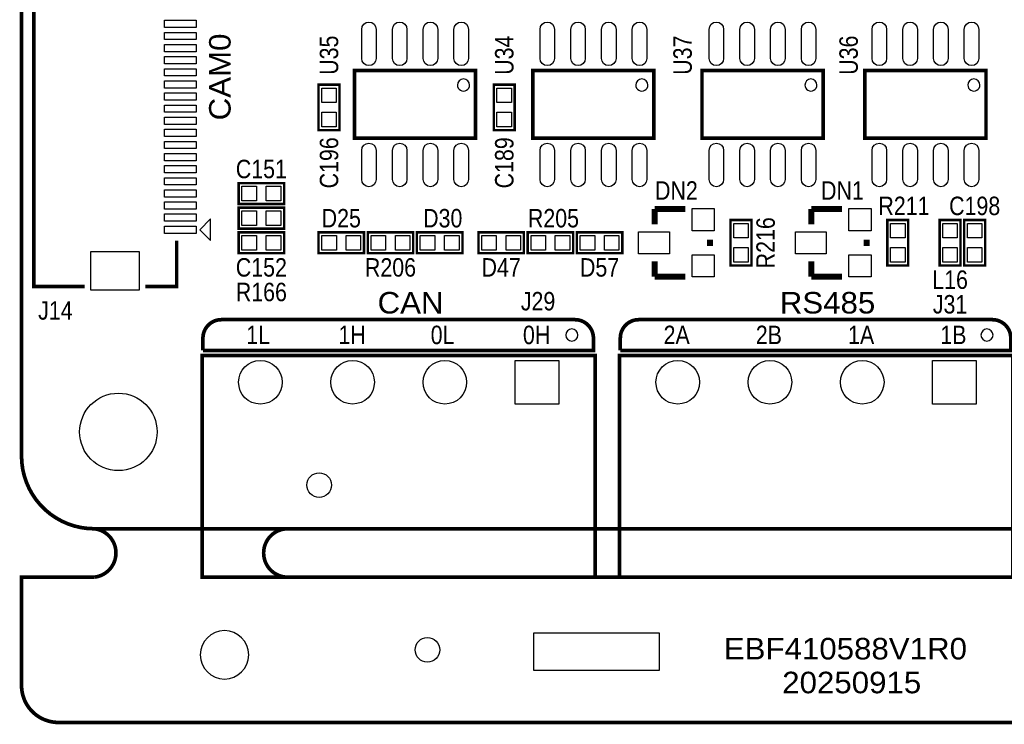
# Model space of a CAD drawing. Extents: x 0 to 150, y -8 to 100.
# Tile 1 of 12: x 0 to 41, y -8 to 21. Entities that reach past the tile are written whole.
import ezdxf
from ezdxf.enums import TextEntityAlignment as Align

# ---------------------------------------------------------------- set-up
doc = ezdxf.new("R2010")
doc.units = 0
doc.layers.add('DXF', color=212, linetype='CONTINUOUS')

msp = doc.modelspace()

# ---------------------------------------------------------------- linework, layer by layer
at = {"layer": 'DXF'}
for points, const_width in [([(2.999994, 0), (146.99996, 0, 0.414214), (149.999954, 2.999994), (149.999954, 87.00008, 0.414214), (146.99996, 90.000074), (2.999994, 90.000074, 0.414214), (0, 87.00008), (0, 2.999994, 0.414214), (2.999994, 0)], 0.1524), ([(7.493, 7.366), (7.493, 7.874, -0.414214), (8.255, 8.636), (22.86, 8.636, -0.414214), (23.622, 7.874), (23.622, 7.366), (7.493, 7.366)], 0.1524), ([(24.732996, 7.366), (24.732996, 7.874, -0.414214), (25.494996, 8.636), (40.099996, 8.636, -0.414214), (40.861996, 7.874), (40.861996, 7.366), (24.732996, 7.366)], 0.1524), ([(2.999994, 0, -0.899993), (2.999994, -1.999996)], 0.150114), ([(10.999978, 0, 0.999992), (10.999978, -1.999996)], 0.150114), ([(146.99996, -1.999996), (149.999954, -1.999996), (149.999954, -6.475984, -0.414214), (148.475954, -7.999984), (1.524, -7.999984, -0.414214), (0, -6.475984), (0, -1.999996), (2.999994, -1.999996)], 0.1524)]:
    msp.add_lwpolyline(points, format="xyb", dxfattribs=dict(at, const_width=const_width))
for points, const_width in [([(2.608072, 9.999726), (0.508, 9.999726), (0.508, 26.199846), (2.608072, 26.199846)], 0.150114), ([(18.756122, 16.125952), (13.755878, 16.125952), (13.755878, 18.926048), (18.756122, 18.926048), (18.756122, 16.125952)], 0.150114), ([(26.122122, 16.125952), (21.121878, 16.125952), (21.121878, 18.926048), (26.122122, 18.926048), (26.122122, 16.125952)], 0.150114), ([(33.107122, 16.125952), (28.106878, 16.125952), (28.106878, 18.926048), (33.107122, 18.926048), (33.107122, 16.125952)], 0.150114), ([(39.838122, 16.125952), (34.837878, 16.125952), (34.837878, 18.926048), (39.838122, 18.926048), (39.838122, 16.125952)], 0.150114), ([(12.2682, 16.4592), (12.2682, 18.3388), (13.1318, 18.3388), (13.1318, 16.4592), (12.2682, 16.4592)], 0.1016), ([(19.5072, 16.4592), (19.5072, 18.3388), (20.3708, 18.3388), (20.3708, 16.4592), (19.5072, 16.4592)], 0.1016), ([(10.8458, 13.4112), (8.9662, 13.4112), (8.9662, 14.2748), (10.8458, 14.2748), (10.8458, 13.4112)], 0.1016), ([(10.8458, 12.3952), (8.9662, 12.3952), (8.9662, 13.2588), (10.8458, 13.2588), (10.8458, 12.3952)], 0.1016), ([(26.1493, 12.573), (26.1493, 13.208)], 0.254), ([(26.1493, 13.208), (27.4193, 13.208)], 0.254), ([(32.6263, 12.573), (32.6263, 13.208)], 0.254), ([(32.6263, 13.208), (33.8963, 13.208)], 0.254), ([(29.2862, 10.8712), (29.2862, 12.7508), (30.1498, 12.7508), (30.1498, 10.8712), (29.2862, 10.8712)], 0.1016), ([(35.7632, 10.8712), (35.7632, 12.7508), (36.6268, 12.7508), (36.6268, 10.8712), (35.7632, 10.8712)], 0.1016), ([(37.9222, 10.8712), (37.9222, 12.7508), (38.7858, 12.7508), (38.7858, 10.8712), (37.9222, 10.8712)], 0.1016), ([(39.8018, 12.7508), (39.8018, 10.8712), (38.9382, 10.8712), (38.9382, 12.7508), (39.8018, 12.7508)], 0.1016), ([(10.8458, 11.3792), (8.9662, 11.3792), (8.9662, 12.2428), (10.8458, 12.2428), (10.8458, 11.3792)], 0.1016), ([(14.1478, 11.3792), (12.2682, 11.3792), (12.2682, 12.2428), (14.1478, 12.2428), (14.1478, 11.3792)], 0.1016), ([(16.1798, 11.3792), (14.3002, 11.3792), (14.3002, 12.2428), (16.1798, 12.2428), (16.1798, 11.3792)], 0.1016), ([(16.3322, 12.2428), (18.2118, 12.2428), (18.2118, 11.3792), (16.3322, 11.3792), (16.3322, 12.2428)], 0.1016), ([(20.7518, 11.3792), (18.8722, 11.3792), (18.8722, 12.2428), (20.7518, 12.2428), (20.7518, 11.3792)], 0.1016), ([(22.7838, 11.3792), (20.9042, 11.3792), (20.9042, 12.2428), (22.7838, 12.2428), (22.7838, 11.3792)], 0.1016), ([(22.9362, 12.2428), (24.8158, 12.2428), (24.8158, 11.3792), (22.9362, 11.3792), (22.9362, 12.2428)], 0.1016), ([(5.10794, 9.999726), (6.407912, 9.999726), (6.407912, 11.8999)], 0.150114), ([(28.4353, 11.684), (28.4353, 11.938)], 0.254), ([(34.9123, 11.684), (34.9123, 11.938)], 0.254), ([(26.1493, 11.049), (26.1493, 10.414)], 0.254), ([(32.6263, 11.049), (32.6263, 10.414)], 0.254), ([(26.1493, 10.414), (27.4193, 10.414)], 0.254), ([(32.6263, 10.414), (33.8963, 10.414)], 0.254), ([(7.45998, 7.1501), (23.700232, 7.1501), (23.700232, -1.999996), (7.45998, -1.999996), (7.45998, 7.1501)], 0.150114), ([(24.699976, 7.1501), (40.940228, 7.1501), (40.940228, -1.999996), (24.699976, -1.999996), (24.699976, 7.1501)], 0.150114), ([(71.000112, -1.999996), (10.999978, -1.999996)], 0.1524)]:
    msp.add_lwpolyline(points, dxfattribs=dict(at, const_width=const_width))
for points in [[(7.209028, 20.699857), (5.909056, 20.699857), (5.909056, 20.999831), (7.209028, 20.999831)], [(7.209028, 20.199731), (5.909056, 20.199731), (5.909056, 20.499705), (7.209028, 20.499705)], [(7.209028, 19.699859), (5.909056, 19.699859), (5.909056, 19.999833), (7.209028, 19.999833)], [(7.209028, 19.199733), (5.909056, 19.199733), (5.909056, 19.499707), (7.209028, 19.499707)], [(7.209028, 18.699861), (5.909056, 18.699861), (5.909056, 18.999835), (7.209028, 18.999835)], [(7.209028, 18.199735), (5.909056, 18.199735), (5.909056, 18.499709), (7.209028, 18.499709)], [(7.209028, 17.699863), (5.909056, 17.699863), (5.909056, 17.999837), (7.209028, 17.999837)], [(12.99972, 17.599152), (12.40028, 17.599152), (12.40028, 18.198592), (12.99972, 18.198592)], [(20.23872, 17.599152), (19.63928, 17.599152), (19.63928, 18.198592), (20.23872, 18.198592)], [(7.209028, 17.199737), (5.909056, 17.199737), (5.909056, 17.499711), (7.209028, 17.499711)], [(12.99972, 16.599408), (12.40028, 16.599408), (12.40028, 17.198848), (12.99972, 17.198848)], [(20.23872, 16.599408), (19.63928, 16.599408), (19.63928, 17.198848), (20.23872, 17.198848)], [(7.209028, 16.699865), (5.909056, 16.699865), (5.909056, 16.999839), (7.209028, 16.999839)], [(7.209028, 16.199739), (5.909056, 16.199739), (5.909056, 16.499713), (7.209028, 16.499713)], [(7.209028, 15.699867), (5.909056, 15.699867), (5.909056, 15.999841), (7.209028, 15.999841)], [(7.209028, 15.199741), (5.909056, 15.199741), (5.909056, 15.499715), (7.209028, 15.499715)], [(7.209028, 14.699869), (5.909056, 14.699869), (5.909056, 14.999843), (7.209028, 14.999843)], [(7.209028, 14.199743), (5.909056, 14.199743), (5.909056, 14.499717), (7.209028, 14.499717)], [(7.209028, 13.699871), (5.909056, 13.699871), (5.909056, 13.999845), (7.209028, 13.999845)], [(9.705848, 14.14272), (9.705848, 13.54328), (9.106408, 13.54328), (9.106408, 14.14272)], [(10.705592, 14.14272), (10.705592, 13.54328), (10.106152, 13.54328), (10.106152, 14.14272)], [(7.209028, 13.199745), (5.909056, 13.199745), (5.909056, 13.499719), (7.209028, 13.499719)], [(9.705848, 13.12672), (9.705848, 12.52728), (9.106408, 12.52728), (9.106408, 13.12672)], [(10.705592, 13.12672), (10.705592, 12.52728), (10.106152, 12.52728), (10.106152, 13.12672)], [(28.6131, 12.3063), (27.6987, 12.3063), (27.6987, 13.2207), (28.6131, 13.2207)], [(35.0901, 12.3063), (34.1757, 12.3063), (34.1757, 13.2207), (35.0901, 13.2207)], [(7.209028, 12.699873), (5.909056, 12.699873), (5.909056, 12.999847), (7.209028, 12.999847)], [(7.80796, 11.900662), (7.80796, 12.798806), (7.359142, 12.349734)], [(30.01772, 12.011152), (29.41828, 12.011152), (29.41828, 12.610592), (30.01772, 12.610592)], [(36.49472, 12.011152), (35.89528, 12.011152), (35.89528, 12.610592), (36.49472, 12.610592)], [(38.65372, 12.011152), (38.05428, 12.011152), (38.05428, 12.610592), (38.65372, 12.610592)], [(39.07028, 12.610592), (39.66972, 12.610592), (39.66972, 12.011152), (39.07028, 12.011152)], [(7.209028, 12.199747), (5.909056, 12.199747), (5.909056, 12.499721), (7.209028, 12.499721)], [(26.7589, 11.3538), (25.4889, 11.3538), (25.4889, 12.2682), (26.7589, 12.2682)], [(33.2359, 11.3538), (31.9659, 11.3538), (31.9659, 12.2682), (33.2359, 12.2682)], [(9.705848, 12.11072), (9.705848, 11.51128), (9.106408, 11.51128), (9.106408, 12.11072)], [(10.705592, 12.11072), (10.705592, 11.51128), (10.106152, 11.51128), (10.106152, 12.11072)], [(13.007848, 12.11072), (13.007848, 11.51128), (12.408408, 11.51128), (12.408408, 12.11072)], [(14.007592, 12.11072), (14.007592, 11.51128), (13.408152, 11.51128), (13.408152, 12.11072)], [(15.039848, 12.11072), (15.039848, 11.51128), (14.440408, 11.51128), (14.440408, 12.11072)], [(16.039592, 12.11072), (16.039592, 11.51128), (15.440152, 11.51128), (15.440152, 12.11072)], [(16.472408, 11.51128), (16.472408, 12.11072), (17.071848, 12.11072), (17.071848, 11.51128)], [(17.472152, 11.51128), (17.472152, 12.11072), (18.071592, 12.11072), (18.071592, 11.51128)], [(19.611848, 12.11072), (19.611848, 11.51128), (19.012408, 11.51128), (19.012408, 12.11072)], [(20.611592, 12.11072), (20.611592, 11.51128), (20.012152, 11.51128), (20.012152, 12.11072)], [(21.643848, 12.11072), (21.643848, 11.51128), (21.044408, 11.51128), (21.044408, 12.11072)], [(22.643592, 12.11072), (22.643592, 11.51128), (22.044152, 11.51128), (22.044152, 12.11072)], [(23.076408, 11.51128), (23.076408, 12.11072), (23.675848, 12.11072), (23.675848, 11.51128)], [(24.076152, 11.51128), (24.076152, 12.11072), (24.675592, 12.11072), (24.675592, 11.51128)], [(4.856988, 9.849739), (2.856992, 9.849739), (2.856992, 11.449685), (4.856988, 11.449685)], [(30.01772, 11.011408), (29.41828, 11.011408), (29.41828, 11.610848), (30.01772, 11.610848)], [(36.49472, 11.011408), (35.89528, 11.011408), (35.89528, 11.610848), (36.49472, 11.610848)], [(38.65372, 11.011408), (38.05428, 11.011408), (38.05428, 11.610848), (38.65372, 11.610848)], [(39.07028, 11.610848), (39.66972, 11.610848), (39.66972, 11.011408), (39.07028, 11.011408)], [(28.6131, 10.4013), (27.6987, 10.4013), (27.6987, 11.3157), (28.6131, 11.3157)], [(35.0901, 10.4013), (34.1757, 10.4013), (34.1757, 11.3157), (35.0901, 11.3157)], [(22.195155, 6.950075), (22.195155, 5.149977), (20.395057, 5.149977), (20.395057, 6.950075)], [(39.435151, 6.950075), (39.435151, 5.149977), (37.635053, 5.149977), (37.635053, 6.950075)], [(21.1455, -4.318), (21.1455, -5.842), (26.3525, -5.842), (26.3525, -4.318)]]:
    msp.add_lwpolyline(points, close=True, dxfattribs=at)
for points in [[(14.051026, 19.426047), (14.051026, 20.626197, -1), (14.650974, 20.626197), (14.650974, 19.426047, -1)], [(15.321026, 19.426047), (15.321026, 20.626197, -1), (15.920974, 20.626197), (15.920974, 19.426047, -1)], [(16.591026, 19.426047), (16.591026, 20.626197, -1), (17.190974, 20.626197), (17.190974, 19.426047, -1)], [(17.861026, 19.426047), (17.861026, 20.626197, -1), (18.460974, 20.626197), (18.460974, 19.426047, -1)], [(21.417026, 19.426047), (21.417026, 20.626197, -1), (22.016974, 20.626197), (22.016974, 19.426047, -1)], [(22.687026, 19.426047), (22.687026, 20.626197, -1), (23.286974, 20.626197), (23.286974, 19.426047, -1)], [(23.957026, 19.426047), (23.957026, 20.626197, -1), (24.556974, 20.626197), (24.556974, 19.426047, -1)], [(25.227026, 19.426047), (25.227026, 20.626197, -1), (25.826974, 20.626197), (25.826974, 19.426047, -1)], [(28.402026, 19.426047), (28.402026, 20.626197, -1), (29.001974, 20.626197), (29.001974, 19.426047, -1)], [(29.672026, 19.426047), (29.672026, 20.626197, -1), (30.271974, 20.626197), (30.271974, 19.426047, -1)], [(30.942026, 19.426047), (30.942026, 20.626197, -1), (31.541974, 20.626197), (31.541974, 19.426047, -1)], [(32.212026, 19.426047), (32.212026, 20.626197, -1), (32.811974, 20.626197), (32.811974, 19.426047, -1)], [(35.133026, 19.426047), (35.133026, 20.626197, -1), (35.732974, 20.626197), (35.732974, 19.426047, -1)], [(36.403026, 19.426047), (36.403026, 20.626197, -1), (37.002974, 20.626197), (37.002974, 19.426047, -1)], [(37.673026, 19.426047), (37.673026, 20.626197, -1), (38.272974, 20.626197), (38.272974, 19.426047, -1)], [(38.943026, 19.426047), (38.943026, 20.626197, -1), (39.542974, 20.626197), (39.542974, 19.426047, -1)], [(18.505932, 18.3261, 1), (18.006068, 18.3259, 1)], [(25.871932, 18.3261, 1), (25.372068, 18.3259, 1)], [(32.856932, 18.3261, 1), (32.357068, 18.3259, 1)], [(39.587932, 18.3261, 1), (39.088068, 18.3259, 1)], [(14.051026, 14.425803), (14.051026, 15.625953, -1), (14.650974, 15.625953), (14.650974, 14.425803, -1)], [(15.321026, 14.425803), (15.321026, 15.625953, -1), (15.920974, 15.625953), (15.920974, 14.425803, -1)], [(16.591026, 14.425803), (16.591026, 15.625953, -1), (17.190974, 15.625953), (17.190974, 14.425803, -1)], [(17.861026, 14.425803), (17.861026, 15.625953, -1), (18.460974, 15.625953), (18.460974, 14.425803, -1)], [(21.417026, 14.425803), (21.417026, 15.625953, -1), (22.016974, 15.625953), (22.016974, 14.425803, -1)], [(22.687026, 14.425803), (22.687026, 15.625953, -1), (23.286974, 15.625953), (23.286974, 14.425803, -1)], [(23.957026, 14.425803), (23.957026, 15.625953, -1), (24.556974, 15.625953), (24.556974, 14.425803, -1)], [(25.227026, 14.425803), (25.227026, 15.625953, -1), (25.826974, 15.625953), (25.826974, 14.425803, -1)], [(28.402026, 14.425803), (28.402026, 15.625953, -1), (29.001974, 15.625953), (29.001974, 14.425803, -1)], [(29.672026, 14.425803), (29.672026, 15.625953, -1), (30.271974, 15.625953), (30.271974, 14.425803, -1)], [(30.942026, 14.425803), (30.942026, 15.625953, -1), (31.541974, 15.625953), (31.541974, 14.425803, -1)], [(32.212026, 14.425803), (32.212026, 15.625953, -1), (32.811974, 15.625953), (32.811974, 14.425803, -1)], [(35.133026, 14.425803), (35.133026, 15.625953, -1), (35.732974, 15.625953), (35.732974, 14.425803, -1)], [(36.403026, 14.425803), (36.403026, 15.625953, -1), (37.002974, 15.625953), (37.002974, 14.425803, -1)], [(37.673026, 14.425803), (37.673026, 15.625953, -1), (38.272974, 15.625953), (38.272974, 14.425803, -1)], [(38.943026, 14.425803), (38.943026, 15.625953, -1), (39.542974, 15.625953), (39.542974, 14.425803, -1)], [(22.98319, 8.001, 1), (22.483138, 8.001108, 1)], [(40.12819, 8.001, 1), (39.628138, 8.001108, 1)]]:
    msp.add_lwpolyline(points, format="xyb", close=True, dxfattribs=at)
msp.add_lwpolyline([(9.381998, -5.207, 1), (7.382002, -5.207, 1), (9.381998, -5.207)], format="xyb", dxfattribs=at)
for centre, radius in [((9.865106, 6.050026), 0.900049), ((13.675106, 6.050026), 0.900049), ((17.485106, 6.050026), 0.900049), ((27.105102, 6.050026), 0.900049), ((30.915102, 6.050026), 0.900049), ((34.725102, 6.050026), 0.900049), ((3.999992, 3.999992), 1.599946), ((12.2936, 1.8034), 0.508), ((16.764, -4.99999), 0.508)]:
    msp.add_circle(centre, radius, dxfattribs=at)

# ---------------------------------------------------------------- texts
at = {"layer": 'DXF', "width": 0.866667}
for s, p in [('U34', (20.32, 19.558)), ('U37', (27.686, 19.558)), ('U36', (34.544, 19.558)), ('U35', (13.081, 19.558)), ('C196', (13.081, 15.113)), ('C189', (20.32, 15.113)), ('R216', (31.115, 11.811))]:
    msp.add_text(s, height=0.762, rotation=90, dxfattribs=at).set_placement(p, align=Align.CENTER)
at = {"layer": 'DXF', "width": 1.085714}
msp.add_text('CAM0', height=0.889, rotation=90, dxfattribs=at).set_placement((8.636, 16.8656))
at = {"layer": 'DXF', "width": 0.866667}
for s, p in [('C151', (9.906, 14.478)), ('DN2', (27.051, 13.589)), ('DN1', (33.909, 13.589)), ('R211', (36.449, 12.954)), ('C198', (39.37, 12.954)), ('D25', (13.208, 12.446)), ('D30', (17.399, 12.446)), ('R205', (21.971, 12.446)), ('C152', (9.906, 10.414)), ('R206', (15.24, 10.414)), ('D47', (19.812, 10.414)), ('D57', (23.876, 10.414)), ('L16', (38.354, 9.906)), ('R166', (9.906, 9.398)), ('J29', (21.336, 9.017)), ('J14', (1.397, 8.636)), ('J31', (38.354, 8.89))]:
    msp.add_text(s, height=0.762, dxfattribs=at).set_placement(p, align=Align.CENTER)
at = {"layer": 'DXF'}
for s, height, width, p in [('CAN', 0.889, 1.085714, (14.7066, 8.89)), ('RS485', 0.889, 1.085714, (31.3182, 8.89)), ('1L', 0.762, 0.866667, (9.280906, 7.624826)), ('1H', 0.762, 0.866667, (13.090906, 7.624826)), ('0L', 0.762, 0.866667, (16.900906, 7.624826)), ('0H', 0.762, 0.866667, (20.710906, 7.624826)), ('2A', 0.762, 0.866667, (26.520902, 7.624826)), ('2B', 0.762, 0.866667, (30.330902, 7.624826)), ('1A', 0.762, 0.866667, (34.140902, 7.624826)), ('1B', 0.762, 0.866667, (37.950902, 7.624826)), ('EBF410588V1R0', 0.889, 1.085714, (29.0068, -5.3975)), ('20250915', 0.889, 1.085714, (31.4198, -6.7945))]:
    msp.add_text(s, height=height, dxfattribs=dict(at, width=width)).set_placement(p)

doc.saveas('drawing.dxf')
